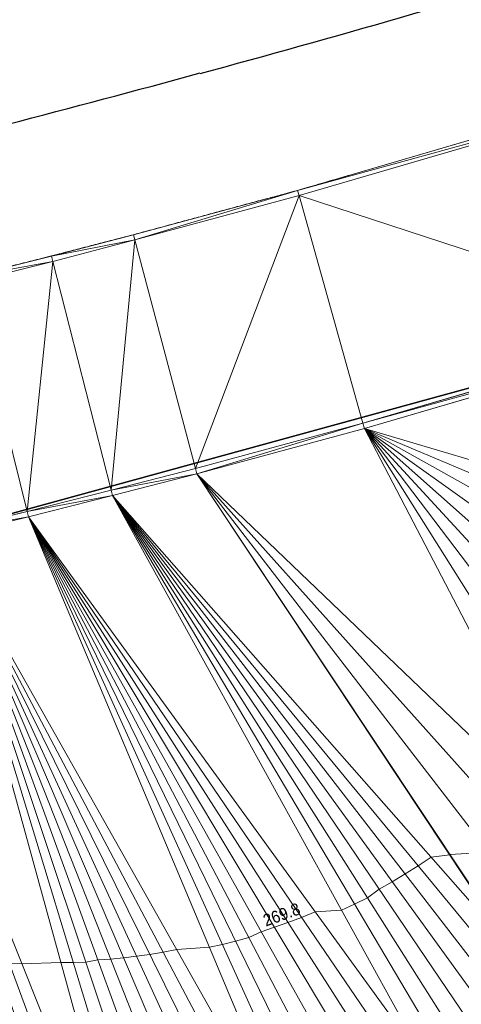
# Model space of a CAD drawing. Header units: millimetres. Extents: x 3402416 to 3403134, y 5267375 to 5268119.
# Tile 20 of 256: x 3402583.36 to 3402589.79, y 5267560.21 to 5267574.55. Entities that reach past the tile are written whole.
import ezdxf
from ezdxf.enums import TextEntityAlignment as Align

# ---------------------------------------------------------------- set-up
doc = ezdxf.new("R2010")
doc.units = ezdxf.units.MM
doc.header["$MEASUREMENT"] = 0
doc.linetypes.add('100.4', pattern=[0])
doc.linetypes.add('100.5', pattern=[5.5, 3.9, -1.6])
doc.layers.add('ALKIS_Flurstuecksgrenze', color=7, linetype='Continuous', lineweight=0, true_color=0xffff80)
doc.layers.add('IVK_NSH_Modell Hoehenlinien 20 Zentimeter', color=7, linetype='Continuous', lineweight=0, true_color=0xe6956a)
for name, color, linetype, lineweight in [('IVK_Fahrbahnrand', 7, 'Continuous', 0), ('IVK_NSH_Modell Hoehenlinien Beschriftung', 1, 'Continuous', 0), ('IVK_NSH_Modell Umring Teil West', 7, 'Continuous', 0), ('IVK_NSH_Modell Vermaschung Teil West', 2, 'Continuous', 0), ('IVK_NSH_Topographie Fahrbahnrand', 7, 'Continuous', 0), ('IVK_Rahmen Stempel', 7, 'Continuous', 0)]:
    doc.layers.add(name, color=color, linetype=linetype, lineweight=lineweight)
doc.styles.add('IVK_Modell Beschriftung Hoehenlinien', font='arial.ttf')

msp = doc.modelspace()

# ---------------------------------------------------------------- linework, layer by layer
at = {"layer": 'ALKIS_Flurstuecksgrenze', "color": 7, "linetype": 'Continuous', "lineweight": 30, "flags": 128}
msp.add_lwpolyline([(3402461.797, 5267560.761), (3402469.973, 5267558.48), (3402479.137, 5267556.939), (3402488.422, 5267556.359), (3402497.796, 5267556.749), (3402552.35, 5267561.959), (3402567.896, 5267564.05), (3402580.752, 5267566.671), (3402594.638, 5267570.482), (3402607.524, 5267574.993), (3402621.47, 5267580.915), (3402634.266, 5267587.487), (3402711.871, 5267630.761)], dxfattribs=at)
msp.add_lwpolyline([(3402567.896, 5267564.05), (3402582.042, 5267536.069), (3402612.546, 5267567.78), (3402607.524, 5267574.993), (3402594.638, 5267570.482), (3402580.752, 5267566.671)], close=True, dxfattribs=at)
at = {"layer": 'IVK_Fahrbahnrand', "color": 7, "linetype": '100.4', "ltscale": 10}
for p, q in [((3402587.407, 5267572.063), (3402592.197, 5267573.463)), ((3402587.429, 5267571.986), (3402592.22, 5267573.386)), ((3402585.018, 5267571.417), (3402587.407, 5267572.063)), ((3402585.038, 5267571.34), (3402587.429, 5267571.986)), ((3402583.824, 5267571.107), (3402585.018, 5267571.417)), ((3402583.844, 5267571.029), (3402585.038, 5267571.34)), ((3402582.621, 5267570.804), (3402583.824, 5267571.107)), ((3402582.64, 5267570.726), (3402583.844, 5267571.029))]:
    msp.add_line(p, q, dxfattribs=at)
at = {"layer": 'IVK_Fahrbahnrand', "color": 7, "linetype": 'Continuous', "lineweight": 13}
for p, q in [((3402593.214, 5267570.093), (3402588.36, 5267568.674)), ((3402593.237, 5267570.016), (3402588.382, 5267568.597)), ((3402588.36, 5267568.674), (3402585.92, 5267568.014)), ((3402588.382, 5267568.597), (3402585.94, 5267567.937)), ((3402585.92, 5267568.014), (3402584.696, 5267567.697)), ((3402585.94, 5267567.937), (3402584.716, 5267567.619)), ((3402584.696, 5267567.697), (3402583.47, 5267567.388)), ((3402584.716, 5267567.619), (3402583.489, 5267567.31)), ((3402583.47, 5267567.388), (3402582.242, 5267567.087)), ((3402583.489, 5267567.31), (3402582.261, 5267567.009))]:
    msp.add_line(p, q, dxfattribs=at)
at = {"layer": 'IVK_Fahrbahnrand', "color": 7, "linetype": 'Continuous', "lineweight": 30}
for centre, radius, start, end in [((3402532.74, 5267769.51), 202.86, 285.21765, 288.63928), ((3402529.22, 5267781.08), 214.94, 282.22587, 285.31405)]:
    msp.add_arc(centre, radius, start, end, dxfattribs=at)
at = {"layer": 'IVK_Fahrbahnrand', "color": 7, "linetype": 'Continuous', "lineweight": 13, "extrusion": (0, 0, -1)}
for centre, radius, start, end in [((-3402567.37, 5267577.174), 30.708, 201.8284, 225.7093), ((-3402567.372, 5267577.173), 30.856, 201.8314, 225.7081), ((-3402580.56, 5267566.659), 11.46, 212.5427, 261.1519), ((-3402580.562, 5267566.655), 11.606, 212.534, 261.1078)]:
    msp.add_arc(centre, radius, start, end, dxfattribs=at)
at = {"layer": 'IVK_NSH_Modell Hoehenlinien 20 Zentimeter', "color": 32, "linetype": 'Continuous', "lineweight": 13, "true_color": 0xcd6000, "elevation": 269.8, "flags": 128}
msp.add_lwpolyline([(3402583.212, 5267560.804), (3402583.395, 5267560.8), (3402583.964, 5267560.817), (3402584.143, 5267560.817), (3402584.326, 5267560.822), (3402584.501, 5267560.856), (3402584.687, 5267560.869), (3402584.874, 5267560.887), (3402585.064, 5267560.91), (3402585.257, 5267560.937), (3402585.451, 5267560.97), (3402585.648, 5267561.007), (3402586.124, 5267561.041), (3402586.314, 5267561.082), (3402586.505, 5267561.13), (3402586.698, 5267561.183), (3402586.877, 5267561.268), (3402587.071, 5267561.332), (3402587.267, 5267561.401), (3402587.465, 5267561.476), (3402587.663, 5267561.558), (3402588.048, 5267561.58), (3402588.237, 5267561.668), (3402588.425, 5267561.761), (3402588.596, 5267561.889), (3402588.784, 5267561.995), (3402588.974, 5267562.109), (3402589.163, 5267562.228), (3402589.352, 5267562.355), (3402589.623, 5267562.385), (3402589.628, 5267562.391), (3402590.187, 5267562.427)], dxfattribs=at)
at = {"layer": 'IVK_NSH_Modell Umring Teil West', "color": 6, "linetype": '100.5', "ltscale": 10, "true_color": 0xe202f2}
msp.add_open_spline([(3402628.253, 5267598.544, 269.937), (3402641.757, 5267606.054, 270.023), (3402657.553, 5267614.878, 270.114), (3402675.255, 5267624.773, 270.207), (3402675.324, 5267624.659, 270.079), (3402684.824, 5267621.981, 270.344), (3402684.826, 5267621.97, 270.458), (3402684.883, 5267621.864, 270.458), (3402685.543, 5267620.164, 270.387), (3402685.562, 5267620.086, 270.387), (3402685.564, 5267620.075, 270.322), (3402687.058, 5267616.919, 270.241), (3402687.044, 5267616.907, 270.297), (3402687.083, 5267616.837, 270.298), (3402687.222, 5267616.45, 270.294), (3402686.878, 5267615.082, 270.225), (3402688.132, 5267612.963, 270.158), (3402688.854, 5267611.727, 270.108), (3402692.632, 5267606.31, 265.792), (3402690.801, 5267601.975, 265.743), (3402690.498, 5267601.81, 265.685), (3402692.019, 5267598.974, 264.145), (3402693.751, 5267596.039, 263.722), (3402697.143, 5267589.96, 261.397), (3402697.219, 5267589.903, 261.323), (3402701.143, 5267583.189, 261.113), (3402700.796, 5267582.857, 261.114), (3402700.48, 5267582.471, 261.115), (3402700.24, 5267582.096, 261.116), (3402700.018, 5267581.634, 261.118), (3402699.865, 5267581.182, 261.121), (3402699.759, 5267580.656, 261.123), (3402699.724, 5267580.1, 261.127), (3402699.757, 5267579.607, 261.13), (3402699.84, 5267579.163, 261.133), (3402699.968, 5267578.744, 261.136), (3402700.137, 5267578.349, 261.14), (3402700.357, 5267577.958, 261.143), (3402700.601, 5267577.618, 261.146), (3402700.875, 5267577.308, 261.149), (3402701.194, 5267577.017, 261.152), (3402701.458, 5267576.818, 261.155), (3402701.77, 5267576.623, 261.157), (3402702.079, 5267576.466, 261.16), (3402702.457, 5267576.317, 261.162), (3402702.826, 5267576.211, 261.164), (3402703.183, 5267576.145, 261.166), (3402703.533, 5267576.111, 261.168), (3402703.896, 5267576.109, 261.169), (3402704.292, 5267576.143, 261.171), (3402704.681, 5267576.217, 261.172), (3402704.965, 5267576.296, 261.173), (3402705.217, 5267576.386, 261.173), (3402707.832, 5267577.842, 261.175), (3402709.09, 5267572.866, 261.096), (3402708.405, 5267568.61, 260.907), (3402698.283, 5267563.277, 261.169), (3402693.549, 5267560.553, 260.917), (3402685.523, 5267555.965, 261.026), (3402668.604, 5267549.392, 261.028), (3402659.972, 5267545.813, 260.693), (3402647.149, 5267540.036, 260.412), (3402637.208, 5267534.921, 260.309), (3402625.271, 5267527.783, 260.374), (3402614.853, 5267521.252, 260.423), (3402604.386, 5267513.647, 260.492), (3402591.208, 5267503.377, 260.76), (3402587.076, 5267508.519, 261.16), (3402587.731, 5267518.469, 265.454), (3402582.621, 5267519.527, 265.304), (3402588.906, 5267527.261, 265.481), (3402594.968, 5267537.514, 265.929), (3402603.304, 5267546.246, 266.775), (3402600.832, 5267549.266, 266.887), (3402596.744, 5267551.245, 269.012), (3402591.885, 5267549.833, 268.92), (3402587.239, 5267546.861, 269.081), (3402581.243, 5267547.71, 269.55), (3402581.129, 5267547.828, 269.548), (3402576.83, 5267544.403, 269.457), (3402573.092, 5267540.608, 269.43), (3402571.878, 5267541.8, 269.408), (3402570.615, 5267542.617, 269.407), (3402574.302, 5267546.633, 269.398), (3402567.663, 5267563.645, 269.883), (3402562.649, 5267562.897, 269.866), (3402562.595, 5267563.239, 269.861), (3402562.584, 5267563.318, 269.86), (3402562.11, 5267566.725, 269.873), (3402562.099, 5267566.805, 269.873), (3402563.338, 5267566.977, 269.879), (3402565.816, 5267567.348, 269.89), (3402567.039, 5267567.542, 269.896), (3402568.655, 5267567.813, 269.908), (3402570.73, 5267568.179, 269.912), (3402571.95, 5267568.407, 269.917), (3402573.148, 5267568.637, 269.923), (3402576.065, 5267569.267, 269.935), (3402578.987, 5267569.94, 269.946), (3402580.21, 5267570.222, 269.951), (3402581.417, 5267570.509, 269.956), (3402582.621, 5267570.804, 269.961), (3402583.824, 5267571.107, 269.967), (3402585.018, 5267571.417, 269.972), (3402587.407, 5267572.063, 269.983), (3402592.197, 5267573.463, 270.005), (3402594.547, 5267574.203, 270.015), (3402595.726, 5267574.586, 270.02), (3402596.901, 5267574.978, 270.026), (3402598.088, 5267575.384, 270.031), (3402599.405, 5267575.831, 270.038), (3402600.717, 5267576.286, 270.045), (3402602.256, 5267576.82, 270.053), (3402603.278, 5267577.202, 270.058), (3402604.589, 5267577.686, 270.064), (3402605.878, 5267578.171, 270.071), (3402607.163, 5267578.664, 270.078), (3402608.444, 5267579.165, 270.085), (3402609.722, 5267579.675, 270.091), (3402613.612, 5267581.348, 270.009), (3402612.713, 5267582.91, 270.024), (3402612.692, 5267583.028, 270.024), (3402612.691, 5267583.046, 269.904), (3402610.129, 5267589.514, 269.691), (3402610.114, 5267589.539, 269.803), (3402610.039, 5267589.633, 269.803), (3402611.28, 5267590.171, 269.812), (3402612.516, 5267590.718, 269.821), (3402613.75, 5267591.273, 269.83), (3402614.979, 5267591.836, 269.839), (3402616.205, 5267592.407, 269.848), (3402617.428, 5267592.985, 269.857), (3402618.646, 5267593.572, 269.866), (3402619.861, 5267594.166, 269.874), (3402621.072, 5267594.768, 269.883), (3402622.279, 5267595.378, 269.892), (3402623.481, 5267595.996, 269.901), (3402624.68, 5267596.621, 269.91), (3402625.875, 5267597.255, 269.919), (3402627.066, 5267597.896, 269.928), (3402628.253, 5267598.544, 269.937)], degree=1, dxfattribs=at)
at = {"layer": 'IVK_NSH_Modell Vermaschung Teil West'}
for points in [[(3402592.197, 5267573.463, 270.005), (3402592.22, 5267573.386, 270.004), (3402587.407, 5267572.063, 269.983)], [(3402587.407, 5267572.063, 269.983), (3402592.22, 5267573.386, 270.004), (3402587.429, 5267571.986, 269.983)], [(3402592.22, 5267573.386, 270.004), (3402593.214, 5267570.093, 269.994), (3402587.429, 5267571.986, 269.983)], [(3402585.018, 5267571.417, 269.972), (3402587.407, 5267572.063, 269.983), (3402585.038, 5267571.34, 269.972)], [(3402587.407, 5267572.063, 269.983), (3402587.429, 5267571.986, 269.983), (3402585.038, 5267571.34, 269.972)], [(3402585.038, 5267571.34, 269.972), (3402587.429, 5267571.986, 269.983), (3402585.92, 5267568.014, 269.961)], [(3402585.92, 5267568.014, 269.961), (3402587.429, 5267571.986, 269.983), (3402588.36, 5267568.674, 269.972)], [(3402593.214, 5267570.093, 269.994), (3402588.36, 5267568.674, 269.972), (3402587.429, 5267571.986, 269.983)], [(3402583.824, 5267571.107, 269.967), (3402585.018, 5267571.417, 269.972), (3402585.038, 5267571.34, 269.972)], [(3402583.824, 5267571.107, 269.967), (3402585.038, 5267571.34, 269.972), (3402583.844, 5267571.029, 269.967)], [(3402583.844, 5267571.029, 269.967), (3402585.038, 5267571.34, 269.972), (3402584.696, 5267567.697, 269.956)], [(3402585.038, 5267571.34, 269.972), (3402585.92, 5267568.014, 269.961), (3402584.696, 5267567.697, 269.956)], [(3402583.824, 5267571.107, 269.967), (3402583.844, 5267571.029, 269.967), (3402582.621, 5267570.804, 269.961)], [(3402582.621, 5267570.804, 269.961), (3402583.844, 5267571.029, 269.967), (3402582.64, 5267570.726, 269.961)], [(3402582.64, 5267570.726, 269.961), (3402583.844, 5267571.029, 269.967), (3402583.47, 5267567.388, 269.95)], [(3402583.47, 5267567.388, 269.95), (3402583.844, 5267571.029, 269.967), (3402584.696, 5267567.697, 269.956)], [(3402582.64, 5267570.726, 269.961), (3402583.47, 5267567.388, 269.95), (3402582.242, 5267567.087, 269.945)], [(3402588.36, 5267568.674, 269.972), (3402593.214, 5267570.093, 269.994), (3402593.237, 5267570.016, 269.995)], [(3402588.36, 5267568.674, 269.972), (3402593.237, 5267570.016, 269.995), (3402588.382, 5267568.597, 269.973)], [(3402588.382, 5267568.597, 269.973), (3402593.237, 5267570.016, 269.995), (3402593.749, 5267567.004, 269.914)], [(3402585.92, 5267568.014, 269.961), (3402588.36, 5267568.674, 269.972), (3402585.94, 5267567.937, 269.962)], [(3402588.36, 5267568.674, 269.972), (3402588.382, 5267568.597, 269.973), (3402585.94, 5267567.937, 269.962)], [(3402585.94, 5267567.937, 269.962), (3402588.382, 5267568.597, 269.973), (3402591.507, 5267562.601, 269.802)], [(3402592.692, 5267564.771, 269.858), (3402592.407, 5267564.222, 269.844), (3402588.382, 5267568.597, 269.973)], [(3402592.407, 5267564.222, 269.844), (3402592.115, 5267563.677, 269.83), (3402588.382, 5267568.597, 269.973)], [(3402588.382, 5267568.597, 269.973), (3402593.749, 5267567.004, 269.914), (3402593.497, 5267566.44, 269.9)], [(3402593.497, 5267566.44, 269.9), (3402593.236, 5267565.88, 269.886), (3402588.382, 5267568.597, 269.973)], [(3402588.382, 5267568.597, 269.973), (3402593.236, 5267565.88, 269.886), (3402592.968, 5267565.323, 269.872)], [(3402592.968, 5267565.323, 269.872), (3402592.692, 5267564.771, 269.858), (3402588.382, 5267568.597, 269.973)], [(3402588.382, 5267568.597, 269.973), (3402592.115, 5267563.677, 269.83), (3402591.815, 5267563.137, 269.816)], [(3402591.815, 5267563.137, 269.816), (3402591.507, 5267562.601, 269.802), (3402588.382, 5267568.597, 269.973)], [(3402584.696, 5267567.697, 269.956), (3402585.92, 5267568.014, 269.961), (3402585.94, 5267567.937, 269.962)], [(3402584.696, 5267567.697, 269.956), (3402585.94, 5267567.937, 269.962), (3402584.716, 5267567.619, 269.957)], [(3402585.94, 5267567.937, 269.962), (3402590.533, 5267561.014, 269.76), (3402584.716, 5267567.619, 269.957)], [(3402590.538, 5267561.021, 269.76), (3402590.533, 5267561.014, 269.76), (3402585.94, 5267567.937, 269.962)], [(3402590.869, 5267561.543, 269.774), (3402590.538, 5267561.021, 269.76), (3402585.94, 5267567.937, 269.962)], [(3402585.94, 5267567.937, 269.962), (3402591.507, 5267562.601, 269.802), (3402591.192, 5267562.07, 269.788)], [(3402585.94, 5267567.937, 269.962), (3402591.192, 5267562.07, 269.788), (3402590.869, 5267561.543, 269.774)], [(3402584.696, 5267567.697, 269.956), (3402584.716, 5267567.619, 269.957), (3402583.47, 5267567.388, 269.95)], [(3402583.47, 5267567.388, 269.95), (3402584.716, 5267567.619, 269.957), (3402583.489, 5267567.31, 269.951)], [(3402584.716, 5267567.619, 269.957), (3402589.322, 5267559.272, 269.74), (3402583.489, 5267567.31, 269.951)], [(3402590.533, 5267561.014, 269.76), (3402590.381, 5267560.752, 269.757), (3402584.716, 5267567.619, 269.957)], [(3402590.381, 5267560.752, 269.757), (3402590.221, 5267560.494, 269.754), (3402584.716, 5267567.619, 269.957)], [(3402590.221, 5267560.494, 269.754), (3402590.054, 5267560.24, 269.751), (3402584.716, 5267567.619, 269.957)], [(3402584.716, 5267567.619, 269.957), (3402590.054, 5267560.24, 269.751), (3402589.881, 5267559.991, 269.748)], [(3402584.716, 5267567.619, 269.957), (3402589.881, 5267559.991, 269.748), (3402589.701, 5267559.746, 269.746)], [(3402589.701, 5267559.746, 269.746), (3402589.515, 5267559.507, 269.743), (3402584.716, 5267567.619, 269.957)], [(3402584.716, 5267567.619, 269.957), (3402589.515, 5267559.507, 269.743), (3402589.322, 5267559.272, 269.74)], [(3402582.242, 5267567.087, 269.945), (3402583.47, 5267567.388, 269.95), (3402583.489, 5267567.31, 269.951)], [(3402582.242, 5267567.087, 269.945), (3402583.489, 5267567.31, 269.951), (3402582.261, 5267567.009, 269.946)], [(3402583.489, 5267567.31, 269.951), (3402587.573, 5267557.595, 269.717), (3402582.261, 5267567.009, 269.946)], [(3402583.489, 5267567.31, 269.951), (3402589.322, 5267559.272, 269.74), (3402589.124, 5267559.042, 269.737)], [(3402589.124, 5267559.042, 269.737), (3402588.919, 5267558.818, 269.734), (3402583.489, 5267567.31, 269.951)], [(3402583.489, 5267567.31, 269.951), (3402588.919, 5267558.818, 269.734), (3402588.708, 5267558.6, 269.731)], [(3402583.489, 5267567.31, 269.951), (3402588.708, 5267558.6, 269.731), (3402588.492, 5267558.387, 269.728)], [(3402583.489, 5267567.31, 269.951), (3402588.492, 5267558.387, 269.728), (3402588.27, 5267558.18, 269.726)], [(3402588.27, 5267558.18, 269.726), (3402588.043, 5267557.978, 269.723), (3402583.489, 5267567.31, 269.951)], [(3402588.043, 5267557.978, 269.723), (3402587.811, 5267557.783, 269.72), (3402583.489, 5267567.31, 269.951)], [(3402583.489, 5267567.31, 269.951), (3402587.811, 5267557.783, 269.72), (3402587.573, 5267557.595, 269.717)], [(3402582.261, 5267567.009, 269.946), (3402585.235, 5267556.194, 269.691), (3402581.031, 5267566.717, 269.94)], [(3402587.573, 5267557.595, 269.717), (3402587.33, 5267557.412, 269.714), (3402582.261, 5267567.009, 269.946)], [(3402582.261, 5267567.009, 269.946), (3402587.33, 5267557.412, 269.714), (3402587.083, 5267557.236, 269.711)], [(3402582.261, 5267567.009, 269.946), (3402587.083, 5267557.236, 269.711), (3402586.831, 5267557.066, 269.708)], [(3402582.261, 5267567.009, 269.946), (3402586.831, 5267557.066, 269.708), (3402586.575, 5267556.904, 269.705)], [(3402582.261, 5267567.009, 269.946), (3402586.575, 5267556.904, 269.705), (3402586.315, 5267556.748, 269.702)], [(3402586.315, 5267556.748, 269.702), (3402586.05, 5267556.599, 269.699), (3402582.261, 5267567.009, 269.946)], [(3402582.261, 5267567.009, 269.946), (3402586.05, 5267556.599, 269.699), (3402585.782, 5267556.457, 269.697)], [(3402582.261, 5267567.009, 269.946), (3402585.782, 5267556.457, 269.697), (3402585.51, 5267556.322, 269.694)], [(3402582.261, 5267567.009, 269.946), (3402585.51, 5267556.322, 269.694), (3402585.235, 5267556.194, 269.691)], [(3402581.031, 5267566.717, 269.94), (3402585.235, 5267556.194, 269.691), (3402584.956, 5267556.074, 269.688)], [(3402584.956, 5267556.074, 269.688), (3402584.674, 5267555.962, 269.685), (3402581.031, 5267566.717, 269.94)], [(3402581.031, 5267566.717, 269.94), (3402584.674, 5267555.962, 269.685), (3402584.39, 5267555.856, 269.682)], [(3402581.031, 5267566.717, 269.94), (3402584.39, 5267555.856, 269.682), (3402584.102, 5267555.759, 269.679)], [(3402581.031, 5267566.717, 269.94), (3402584.102, 5267555.759, 269.679), (3402583.812, 5267555.669, 269.677)], [(3402581.031, 5267566.717, 269.94), (3402583.812, 5267555.669, 269.677), (3402583.52, 5267555.587, 269.674)], [(3402583.52, 5267555.587, 269.674), (3402583.226, 5267555.512, 269.671), (3402581.031, 5267566.717, 269.94)]]:
    msp.add_3dface(points, dxfattribs=at)
at = {"layer": 'IVK_NSH_Topographie Fahrbahnrand', "color": 7, "linetype": '100.4', "ltscale": 10}
for p, q in [((3402587.407, 5267572.063, 269.983), (3402592.197, 5267573.463, 270.005)), ((3402587.429, 5267571.986, 269.983), (3402592.22, 5267573.386, 270.004)), ((3402585.018, 5267571.417, 269.972), (3402587.407, 5267572.063, 269.983)), ((3402585.038, 5267571.34, 269.972), (3402587.429, 5267571.986, 269.983)), ((3402583.824, 5267571.107, 269.967), (3402585.018, 5267571.417, 269.972)), ((3402583.844, 5267571.029, 269.967), (3402585.038, 5267571.34, 269.972)), ((3402582.621, 5267570.804, 269.961), (3402583.824, 5267571.107, 269.967)), ((3402582.64, 5267570.726, 269.961), (3402583.844, 5267571.029, 269.967)), ((3402588.36, 5267568.674, 269.972), (3402593.214, 5267570.093, 269.994)), ((3402588.382, 5267568.597, 269.973), (3402593.237, 5267570.016, 269.995)), ((3402585.92, 5267568.014, 269.961), (3402588.36, 5267568.674, 269.972)), ((3402585.94, 5267567.937, 269.962), (3402588.382, 5267568.597, 269.973)), ((3402584.696, 5267567.697, 269.956), (3402585.92, 5267568.014, 269.961)), ((3402584.716, 5267567.619, 269.957), (3402585.94, 5267567.937, 269.962)), ((3402583.47, 5267567.388, 269.95), (3402584.696, 5267567.697, 269.956)), ((3402583.489, 5267567.31, 269.951), (3402584.716, 5267567.619, 269.957)), ((3402582.242, 5267567.087, 269.945), (3402583.47, 5267567.388, 269.95)), ((3402582.261, 5267567.009, 269.946), (3402583.489, 5267567.31, 269.951))]:
    msp.add_line(p, q, dxfattribs=at)
at = {"layer": 'IVK_Rahmen Stempel', "color": 7, "linetype": 'Continuous', "lineweight": 30}
msp.add_3dface([(3402461.797, 5267374.849), (3403134.297, 5267374.849), (3403134.297, 5268117.349), (3402461.797, 5268117.349)], dxfattribs=at)
msp.add_3dface([(3402461.797, 5267374.849), (3403134.297, 5267374.849), (3403134.297, 5268117.349), (3402461.797, 5268117.349)], dxfattribs=at)

# ---------------------------------------------------------------- texts
at = {"layer": 'IVK_NSH_Modell Hoehenlinien Beschriftung', "color": 7, "linetype": 'Continuous', "style": 'IVK_Modell Beschriftung Hoehenlinien', "width": 0.9}
msp.add_text('269.8', height=0.175, rotation=20, dxfattribs=at).set_placement((3402587.223, 5267561.386, 269.8), align=Align.BOTTOM_CENTER)

doc.saveas('drawing.dxf')
